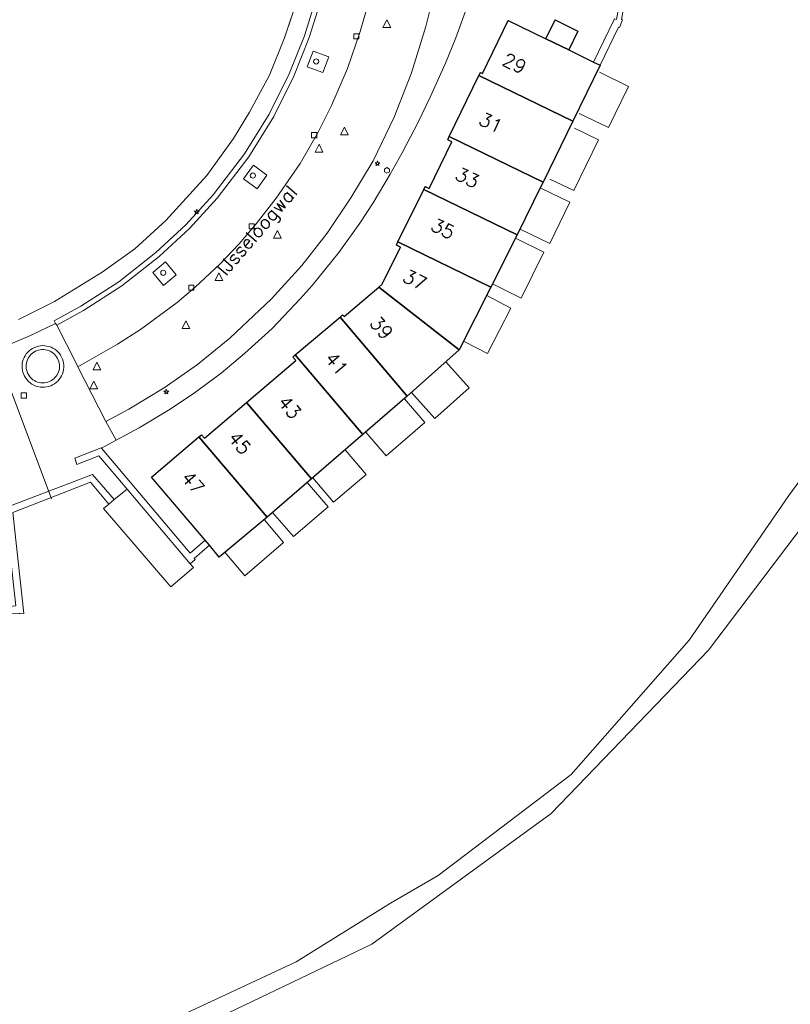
# Model space of a CAD drawing. Header units: metres. Extents: x 105376 to 107446, y 444190 to 447356.
# Tile 45 of 90: x 107062 to 107137, y 445971 to 446067. Entities that reach past the tile are written whole.
import ezdxf
from ezdxf.enums import TextEntityAlignment as Align

# ---------------------------------------------------------------- set-up
doc = ezdxf.new("R2010")
doc.units = ezdxf.units.M
doc.header["$MEASUREMENT"] = 0
for name, color, linetype, lineweight in [('begroeid terreindeel kenmerkpunt', 3, 'Continuous', 0), ('huisnummerreeks BGT', 7, 'Continuous', 0), ('kunstwerkdeel lijn - uitbreiding populatie', 4, 'Continuous', 0), ('kunstwerkdeel plus 1 vlak', 4, 'Continuous', 0), ('luifel', 220, 'Continuous', 0), ('onbegroeid terreindeel vlak', 5, 'Continuous', 0), ('ondersteunend waterdeel vlak', 4, 'Continuous', 0), ('openbare ruimte label tekst', 7, 'Continuous', 0), ('pand vlak BGT', 1, 'Continuous', 30), ('pand vlak gecombineerd BAG en BGT', 1, 'Continuous', 30), ('s_boom', 7, 'Continuous', 0), ('s_brandkraan_brandput', 7, 'Continuous', 0), ('s_lantaarnpaal_lichtmast', 7, 'Continuous', 0), ('s_rioolput', 7, 'Continuous', 0), ('s_straatkolk_trottoirkolk', 7, 'Continuous', 0), ('scheiding lijn', 7, 'Continuous', 0), ('scheiding vlak', 7, 'Continuous', 0), ('waterdeel vlak', 4, 'Continuous', 0), ('wegdeel vlak', 2, 'Continuous', 0)]:
    doc.layers.add(name, color=color, linetype=linetype, lineweight=lineweight)
doc.styles.get("Standard").update_dxf_attribs({"font": 'romans.shx'})

msp = doc.modelspace()

# ---------------------------------------------------------------- linework, layer by layer
at = {"layer": 'begroeid terreindeel kenmerkpunt', "flags": 128}
msp.add_lwpolyline([(107080.404, 445969.364), (107095.883, 445976.772), (107113.345, 445989.472), (107128.63, 446005.354), (107145.492, 446027.572), (107152.449, 446039.192), (107159.919, 446057.298), (107164.314, 446075.315), (107167.126, 446089.202), (107168.796, 446103.968), (107168.621, 446119.436), (107166.758, 446128.974), (107163.748, 446145.312), (107158.425, 446165.755), (107151.834, 446178.675)], dxfattribs=at)
msp.add_lwpolyline([(107080.404, 445969.364), (107095.883, 445976.772), (107113.345, 445989.472), (107128.63, 446005.354), (107145.492, 446027.572), (107152.449, 446039.192), (107159.919, 446057.298), (107164.314, 446075.315), (107167.126, 446089.202), (107168.796, 446103.968), (107168.621, 446119.436), (107166.758, 446128.974), (107163.748, 446145.312), (107158.425, 446165.755), (107151.834, 446178.675)], dxfattribs=at)
for points in [[(107090.199, 446063.591), (107091.729, 446063.026), (107091.14, 446061.51), (107089.607, 446062.063)], [(107090.199, 446063.591), (107091.729, 446063.026), (107091.14, 446061.51), (107089.607, 446062.063)], [(107084.391, 446052.492), (107085.683, 446051.525), (107084.729, 446050.213), (107083.421, 446051.18)], [(107084.391, 446052.492), (107085.683, 446051.525), (107084.729, 446050.213), (107083.421, 446051.18)], [(107075.843, 446043.089), (107076.863, 446041.827), (107075.624, 446040.815), (107074.594, 446042.059)], [(107075.843, 446043.089), (107076.863, 446041.827), (107075.624, 446040.815), (107074.594, 446042.059)], [(107062.81, 446031.751), (107062.693, 446031.868), (107062.588, 446031.997), (107062.497, 446032.136), (107062.421, 446032.283), (107062.36, 446032.438), (107062.315, 446032.598), (107062.287, 446032.761), (107062.275, 446032.927), (107062.281, 446033.093), (107062.304, 446033.257), (107062.343, 446033.418), (107062.399, 446033.575), (107062.47, 446033.725), (107062.556, 446033.866), (107062.657, 446033.999), (107062.77, 446034.12), (107062.895, 446034.229), (107063.031, 446034.325), (107063.176, 446034.406), (107063.328, 446034.472), (107063.486, 446034.522), (107063.649, 446034.556), (107063.814, 446034.573), (107063.98, 446034.573), (107064.145, 446034.556), (107064.307, 446034.522), (107064.466, 446034.471), (107064.618, 446034.405), (107064.762, 446034.324), (107064.898, 446034.228), (107065.024, 446034.118), (107065.139, 446033.995), (107065.24, 446033.861), (107065.326, 446033.717), (107065.398, 446033.565), (107065.453, 446033.407), (107065.491, 446033.244), (107065.513, 446033.077), (107065.517, 446032.909), (107065.504, 446032.742), (107065.473, 446032.577), (107065.426, 446032.416), (107065.362, 446032.261), (107065.283, 446032.113), (107065.188, 446031.974), (107065.08, 446031.846), (107064.959, 446031.73), (107064.827, 446031.626), (107064.685, 446031.537), (107064.534, 446031.463), (107064.377, 446031.406), (107064.214, 446031.364), (107064.048, 446031.34), (107063.881, 446031.333), (107063.713, 446031.343), (107063.548, 446031.371), (107063.386, 446031.415), (107063.23, 446031.476), (107063.081, 446031.553), (107062.94, 446031.645)], [(107062.81, 446031.751), (107062.693, 446031.868), (107062.588, 446031.997), (107062.497, 446032.136), (107062.421, 446032.283), (107062.36, 446032.438), (107062.315, 446032.598), (107062.287, 446032.761), (107062.275, 446032.927), (107062.281, 446033.093), (107062.304, 446033.257), (107062.343, 446033.418), (107062.399, 446033.575), (107062.47, 446033.725), (107062.556, 446033.866), (107062.657, 446033.999), (107062.77, 446034.12), (107062.895, 446034.229), (107063.031, 446034.325), (107063.176, 446034.406), (107063.328, 446034.472), (107063.486, 446034.522), (107063.649, 446034.556), (107063.814, 446034.573), (107063.98, 446034.573), (107064.145, 446034.556), (107064.307, 446034.522), (107064.466, 446034.471), (107064.618, 446034.405), (107064.762, 446034.324), (107064.898, 446034.228), (107065.024, 446034.118), (107065.139, 446033.995), (107065.24, 446033.861), (107065.326, 446033.717), (107065.398, 446033.565), (107065.453, 446033.407), (107065.491, 446033.244), (107065.513, 446033.077), (107065.517, 446032.909), (107065.504, 446032.742), (107065.473, 446032.577), (107065.426, 446032.416), (107065.362, 446032.261), (107065.283, 446032.113), (107065.188, 446031.974), (107065.08, 446031.846), (107064.959, 446031.73), (107064.827, 446031.626), (107064.685, 446031.537), (107064.534, 446031.463), (107064.377, 446031.406), (107064.214, 446031.364), (107064.048, 446031.34), (107063.881, 446031.333), (107063.713, 446031.343), (107063.548, 446031.371), (107063.386, 446031.415), (107063.23, 446031.476), (107063.081, 446031.553), (107062.94, 446031.645)]]:
    msp.add_lwpolyline(points, close=True, dxfattribs=at)
at = {"layer": 'kunstwerkdeel lijn - uitbreiding populatie'}
msp.add_line((107058.619, 446036.352), (107064.732, 446020.058), dxfattribs=at)
at = {"layer": 'kunstwerkdeel plus 1 vlak', "flags": 128}
msp.add_lwpolyline([(107070.32, 446019.551), (107070.848, 446019.993), (107072.096, 446020.998), (107078.241, 446013.747), (107078.545, 446013.389), (107076.335, 446011.525), (107069.814, 446019.122)], close=True, dxfattribs=at)
msp.add_lwpolyline([(107070.32, 446019.551), (107070.848, 446019.993), (107072.096, 446020.998), (107078.241, 446013.747), (107078.545, 446013.389), (107076.335, 446011.525), (107069.814, 446019.122)], close=True, dxfattribs=at)
at = {"layer": 'luifel'}
for p, q in [((107120.862, 446060.161), (107118.032, 446061.541)), ((107117.933, 446054.948), (107115.613, 446056.084)), ((107115.148, 446048.912), (107112.277, 446050.299)), ((107115.148, 446048.912), (107113.202, 446044.884)), ((107113.202, 446044.884), (107110.314, 446046.279)), ((107110.431, 446039.584), (107107.635, 446040.954)), ((107107.131, 446034.188), (107104.825, 446035.385)), ((107102.036, 446027.871), (107099.76, 446030.408)), ((107101.041, 446027.488), (107099.06, 446029.792)), ((107101.041, 446027.488), (107097.283, 446024.256)), ((107097.283, 446024.256), (107095.302, 446026.558)), ((107095.34, 446022.426), (107093.297, 446024.833)), ((107095.34, 446022.426), (107092.169, 446019.734)), ((107091.649, 446019.298), (107089.618, 446021.666)), ((107092.169, 446019.734), (107090.144, 446022.119)), ((107088.262, 446016.393), (107086.24, 446018.751)), ((107091.649, 446019.298), (107088.262, 446016.393)), ((107087.314, 446015.814), (107085.411, 446018.044)), ((107087.314, 446015.814), (107083.539, 446012.593)), ((107083.539, 446012.593), (107081.6, 446014.865))]:
    msp.add_line(p, q, dxfattribs=at)
at = {"layer": 'luifel', "flags": 128}
for points in [[(107120.862, 446060.161), (107118.905, 446056.148), (107116.066, 446057.533)], [(107117.933, 446054.948), (107115.528, 446050.035), (107113.211, 446051.141)], [(107109.873, 446045.388), (107112.62, 446044.052), (107110.431, 446039.584)], [(107107.066, 446039.825), (107109.419, 446038.597), (107107.131, 446034.188)], [(107103.087, 446033.378), (107105.358, 446030.851), (107102.036, 446027.871)]]:
    msp.add_lwpolyline(points, dxfattribs=at)
at = {"layer": 'onbegroeid terreindeel vlak', "flags": 128}
msp.add_lwpolyline([(107119.462, 446066.654), (107117.465, 446062.519), (107115.044, 446063.7), (107115.938, 446065.533), (107113.727, 446066.612), (107112.833, 446064.778), (107109.157, 446066.571), (107106.653, 446061.409), (107106.455, 446061.505), (107106.313, 446061.213), (107103.432, 446055.28), (107103.279, 446054.966), (107103.675, 446054.774), (107101.467, 446050.242), (107101.095, 446050.434), (107100.954, 446050.147), (107098.44, 446045.031), (107098.287, 446044.72), (107098.682, 446044.526), (107096.915, 446040.941), (107096.573, 446040.649), (107093.199, 446037.773), (107093.049, 446037.949), (107092.802, 446037.739), (107088.453, 446034.054), (107088.197, 446033.837), (107088.494, 446033.511), (107083.716, 446029.436), (107079.634, 446025.955), (107079.344, 446026.299), (107079.086, 446026.081), (107074.469, 446022.183), (107079.673, 446016.041), (107078.217, 446014.787), (107069.601, 446024.984), (107071.023, 446025.758), (107073.259, 446026.975), (107076.135, 446028.684), (107078.52, 446030.266), (107081.24, 446032.282), (107083.524, 446034.184), (107086.198, 446036.63), (107088.941, 446039.494), (107090.105, 446040.814), (107092.688, 446044.005), (107094.717, 446046.859), (107096.013, 446048.83), (107097.673, 446051.633), (107098.862, 446053.708), (107100.412, 446056.663), (107101.585, 446059.097), (107103.045, 446062.397), (107104.066, 446064.883), (107105.254, 446068.186)], dxfattribs=at)
msp.add_lwpolyline([(107119.462, 446066.654), (107117.465, 446062.519), (107115.044, 446063.7), (107115.938, 446065.533), (107113.727, 446066.612), (107112.833, 446064.778), (107109.157, 446066.571), (107106.653, 446061.409), (107106.455, 446061.505), (107106.313, 446061.213), (107103.432, 446055.28), (107103.279, 446054.966), (107103.675, 446054.774), (107101.467, 446050.242), (107101.095, 446050.434), (107100.954, 446050.147), (107098.44, 446045.031), (107098.287, 446044.72), (107098.682, 446044.526), (107096.915, 446040.941), (107096.573, 446040.649), (107093.199, 446037.773), (107093.049, 446037.949), (107092.802, 446037.739), (107088.453, 446034.054), (107088.197, 446033.837), (107088.494, 446033.511), (107083.716, 446029.436), (107079.634, 446025.955), (107079.344, 446026.299), (107079.086, 446026.081), (107074.469, 446022.183), (107079.673, 446016.041), (107078.217, 446014.787), (107069.601, 446024.984), (107071.023, 446025.758), (107073.259, 446026.975), (107076.135, 446028.684), (107078.52, 446030.266), (107081.24, 446032.282), (107083.524, 446034.184), (107086.198, 446036.63), (107088.941, 446039.494), (107090.105, 446040.814), (107092.688, 446044.005), (107094.717, 446046.859), (107096.013, 446048.83), (107097.673, 446051.633), (107098.862, 446053.708), (107100.412, 446056.663), (107101.585, 446059.097), (107103.045, 446062.397), (107104.066, 446064.883), (107105.254, 446068.186)], dxfattribs=at)
msp.add_lwpolyline([(107070.848, 446019.993), (107072.096, 446020.998), (107078.241, 446013.747), (107078.545, 446013.389), (107076.335, 446011.525), (107069.814, 446019.122), (107070.32, 446019.551)], close=True, dxfattribs=at)
msp.add_lwpolyline([(107070.848, 446019.993), (107072.096, 446020.998), (107078.241, 446013.747), (107078.545, 446013.389), (107076.335, 446011.525), (107069.814, 446019.122), (107070.32, 446019.551)], close=True, dxfattribs=at)
at = {"layer": 'ondersteunend waterdeel vlak', "flags": 128}
for points in [[(107151.834, 446178.675), (107158.425, 446165.755), (107163.748, 446145.312), (107166.758, 446128.974), (107168.621, 446119.436), (107168.796, 446103.968), (107167.126, 446089.202), (107164.314, 446075.315), (107159.919, 446057.298), (107152.449, 446039.192), (107145.492, 446027.572), (107128.63, 446005.354), (107113.345, 445989.472), (107095.883, 445976.772), (107080.404, 445969.364)], [(107151.834, 446178.675), (107158.425, 446165.755), (107163.748, 446145.312), (107166.758, 446128.974), (107168.621, 446119.436), (107168.796, 446103.968), (107167.126, 446089.202), (107164.314, 446075.315), (107159.919, 446057.298), (107152.449, 446039.192), (107145.492, 446027.572), (107128.63, 446005.354), (107113.345, 445989.472), (107095.883, 445976.772), (107080.404, 445969.364)], [(107074.926, 445968.723), (107088.531, 445975.054), (107097.712, 445980.769), (107102.359, 445983.458), (107115.292, 445993.262), (107126.769, 446006.316), (107136.455, 446020.379), (107147.204, 446035.057), (107155.602, 446057.467), (107163.272, 446078.981), (107166.071, 446099.375), (107166.967, 446111.868), (107166.295, 446123.017), (107162.137, 446141.194), (107158.469, 446157.649), (107154.611, 446169.23)], [(107074.926, 445968.723), (107088.531, 445975.054), (107097.712, 445980.769), (107102.359, 445983.458), (107115.292, 445993.262), (107126.769, 446006.316), (107136.455, 446020.379), (107147.204, 446035.057), (107155.602, 446057.467), (107163.272, 446078.981), (107166.071, 446099.375), (107166.967, 446111.868), (107166.295, 446123.017), (107162.137, 446141.194), (107158.469, 446157.649), (107154.611, 446169.23)], [(107061.542, 446037.506), (107065.034, 446039.235), (107069.664, 446042.104), (107072.853, 446044.38), (107075.862, 446047.105), (107079.833, 446051.497), (107082.444, 446055.078), (107084.007, 446057.636), (107085.959, 446061.262), (107087.406, 446064.891), (107088.944, 446069.496)], [(107061.542, 446037.506), (107065.034, 446039.235), (107069.664, 446042.104), (107072.853, 446044.38), (107075.862, 446047.105), (107079.833, 446051.497), (107082.444, 446055.078), (107084.007, 446057.636), (107085.959, 446061.262), (107087.406, 446064.891), (107088.944, 446069.496)], [(107090.323, 446068.227), (107089.345, 446065.06), (107087.845, 446061.362), (107085.927, 446057.459), (107083.507, 446053.597), (107080.463, 446049.617), (107077.797, 446046.708), (107074.877, 446043.999), (107071.286, 446041.164), (107067.608, 446038.788), (107064.998, 446037.365), (107065.134, 446037.094), (107062.687, 446035.945), (107060.317, 446034.95)], [(107090.323, 446068.227), (107089.345, 446065.06), (107087.845, 446061.362), (107085.927, 446057.459), (107083.507, 446053.597), (107080.463, 446049.617), (107077.797, 446046.708), (107074.877, 446043.999), (107071.286, 446041.164), (107067.608, 446038.788), (107064.998, 446037.365), (107065.134, 446037.094), (107062.687, 446035.945), (107060.317, 446034.95)]]:
    msp.add_lwpolyline(points, dxfattribs=at)
at = {"layer": 'pand vlak BGT', "flags": 128}
for points in [[(107115.436, 446056.781), (107106.313, 446061.213), (107106.455, 446061.505), (107106.653, 446061.409), (107109.157, 446066.571), (107112.833, 446064.778), (107115.044, 446063.7), (107117.465, 446062.519), (107118.094, 446062.212)], [(107115.436, 446056.781), (107106.313, 446061.213), (107106.455, 446061.505), (107106.653, 446061.409), (107109.157, 446066.571), (107112.833, 446064.778), (107115.044, 446063.7), (107117.465, 446062.519), (107118.094, 446062.212)], [(107112.545, 446050.849), (107103.432, 446055.28), (107106.313, 446061.213), (107115.436, 446056.781)], [(107112.545, 446050.849), (107103.432, 446055.28), (107106.313, 446061.213), (107115.436, 446056.781)]]:
    msp.add_lwpolyline(points, close=True, dxfattribs=at)
at = {"layer": 'pand vlak gecombineerd BAG en BGT', "flags": 128}
for points in [[(107112.833, 446064.778), (107113.727, 446066.612), (107115.938, 446065.533), (107115.044, 446063.7)], [(107112.833, 446064.778), (107113.727, 446066.612), (107115.938, 446065.533), (107115.044, 446063.7)], [(107112.399, 446050.55), (107110.044, 446045.727), (107100.954, 446050.147), (107101.095, 446050.434), (107101.467, 446050.242), (107103.675, 446054.774), (107103.279, 446054.966), (107103.432, 446055.28), (107112.545, 446050.849)], [(107112.399, 446050.55), (107110.044, 446045.727), (107100.954, 446050.147), (107101.095, 446050.434), (107101.467, 446050.242), (107103.675, 446054.774), (107103.279, 446054.966), (107103.432, 446055.28), (107112.545, 446050.849)], [(107100.954, 446050.147), (107110.044, 446045.727), (107107.476, 446040.638), (107098.44, 446045.031)], [(107100.954, 446050.147), (107110.044, 446045.727), (107107.476, 446040.638), (107098.44, 446045.031)], [(107107.476, 446040.638), (107104.406, 446034.555), (107096.573, 446040.649), (107096.915, 446040.941), (107098.682, 446044.526), (107098.287, 446044.72), (107098.44, 446045.031)], [(107107.476, 446040.638), (107104.406, 446034.555), (107096.573, 446040.649), (107096.915, 446040.941), (107098.682, 446044.526), (107098.287, 446044.72), (107098.44, 446045.031)], [(107096.573, 446040.649), (107104.406, 446034.555), (107099.346, 446030.038), (107092.802, 446037.739), (107093.049, 446037.949), (107093.199, 446037.773)], [(107096.573, 446040.649), (107104.406, 446034.555), (107099.346, 446030.038), (107092.802, 446037.739), (107093.049, 446037.949), (107093.199, 446037.773)], [(107092.802, 446037.739), (107099.346, 446030.038), (107095.025, 446026.32), (107088.453, 446034.054)], [(107092.802, 446037.739), (107099.346, 446030.038), (107095.025, 446026.32), (107088.453, 446034.054)], [(107088.453, 446034.054), (107095.025, 446026.32), (107090.023, 446022.015), (107083.716, 446029.436), (107088.494, 446033.511), (107088.197, 446033.837)], [(107088.453, 446034.054), (107095.025, 446026.32), (107090.023, 446022.015), (107083.716, 446029.436), (107088.494, 446033.511), (107088.197, 446033.837)], [(107083.716, 446029.436), (107090.023, 446022.015), (107085.705, 446018.29), (107079.086, 446026.081), (107079.344, 446026.299), (107079.634, 446025.955)], [(107083.716, 446029.436), (107090.023, 446022.015), (107085.705, 446018.29), (107079.086, 446026.081), (107079.344, 446026.299), (107079.634, 446025.955)], [(107080.093, 446015.545), (107079.673, 446016.041), (107074.469, 446022.183), (107079.086, 446026.081), (107085.705, 446018.29), (107081.055, 446014.41)], [(107080.093, 446015.545), (107079.673, 446016.041), (107074.469, 446022.183), (107079.086, 446026.081), (107085.705, 446018.29), (107081.055, 446014.41)]]:
    msp.add_lwpolyline(points, close=True, dxfattribs=at)
at = {"layer": 's_boom', "color": 251, "linetype": 'Continuous', "lineweight": 0, "flags": 128}
for points in [[(107090.233, 446062.582, 1), (107090.733, 446062.582, 1)], [(107084.075, 446051.492, 1), (107084.575, 446051.492, 1)], [(107075.363, 446042.036, 1), (107075.863, 446042.036, 1)]]:
    msp.add_lwpolyline(points, format="xyb", close=True, dxfattribs=at)
at = {"layer": 's_brandkraan_brandput', "color": 7, "linetype": 'Continuous', "lineweight": 0, "flags": 128}
msp.add_lwpolyline([(107097.124, 446052.121), (107097.124, 446051.846), (107097.362, 446051.709), (107097.6, 446051.846), (107097.6, 446052.121), (107097.362, 446052.259)], close=True, dxfattribs=at)
at = {"layer": 's_lantaarnpaal_lichtmast', "color": 7, "linetype": 'Continuous', "lineweight": 0, "flags": 128}
for points in [[(107096.39, 446052.74), (107096.208, 446052.74), (107096.355, 446052.633), (107096.299, 446052.461), (107096.446, 446052.567), (107096.593, 446052.461), (107096.537, 446052.633), (107096.684, 446052.74), (107096.502, 446052.74), (107096.446, 446052.913)], [(107078.812, 446048.041), (107078.63, 446048.041), (107078.777, 446047.934), (107078.721, 446047.762), (107078.868, 446047.868), (107079.015, 446047.762), (107078.959, 446047.934), (107079.106, 446048.041), (107078.924, 446048.041), (107078.868, 446048.214)], [(107075.843, 446030.546), (107075.661, 446030.546), (107075.808, 446030.439), (107075.752, 446030.267), (107075.899, 446030.373), (107076.046, 446030.267), (107075.99, 446030.439), (107076.137, 446030.546), (107075.955, 446030.546), (107075.899, 446030.719)]]:
    msp.add_lwpolyline(points, close=True, dxfattribs=at)
at = {"layer": 's_rioolput', "color": 7, "linetype": 'Continuous', "lineweight": 0, "flags": 128}
for points in [[(107096.982, 446065.867), (107097.732, 446065.867), (107097.357, 446066.617)], [(107092.848, 446055.442), (107093.598, 446055.442), (107093.223, 446056.192)], [(107090.391, 446053.774), (107091.141, 446053.774), (107090.766, 446054.524)], [(107086.336, 446045.396), (107087.086, 446045.396), (107086.711, 446046.146)], [(107080.654, 446041.276), (107081.404, 446041.276), (107081.029, 446042.026)], [(107077.44, 446036.612), (107078.19, 446036.612), (107077.815, 446037.362)], [(107068.787, 446032.594), (107069.537, 446032.594), (107069.162, 446033.344)], [(107068.469, 446030.759), (107069.219, 446030.759), (107068.844, 446031.509)]]:
    msp.add_lwpolyline(points, close=True, dxfattribs=at)
at = {"layer": 's_straatkolk_trottoirkolk', "color": 7, "linetype": 'Continuous', "lineweight": 0, "flags": 128}
for points in [[(107094.144, 446065.27), (107094.644, 446065.27), (107094.644, 446064.77), (107094.144, 446064.77)], [(107090.042, 446055.66), (107090.542, 446055.66), (107090.542, 446055.16), (107090.042, 446055.16)], [(107083.951, 446046.8), (107084.451, 446046.8), (107084.451, 446046.3), (107083.951, 446046.3)], [(107078.09, 446040.845), (107078.59, 446040.845), (107078.59, 446040.345), (107078.09, 446040.345)], [(107061.8, 446030.356), (107062.3, 446030.356), (107062.3, 446029.856), (107061.8, 446029.856)]]:
    msp.add_lwpolyline(points, close=True, dxfattribs=at)
at = {"layer": 'scheiding lijn'}
for p, q in [((107087.406, 446064.891), (107088.944, 446069.496)), ((107085.959, 446061.262), (107087.406, 446064.891)), ((107084.007, 446057.636), (107085.959, 446061.262)), ((107082.444, 446055.078), (107084.007, 446057.636)), ((107079.833, 446051.497), (107082.444, 446055.078)), ((107075.862, 446047.105), (107079.833, 446051.497)), ((107072.853, 446044.38), (107075.862, 446047.105)), ((107069.664, 446042.104), (107072.853, 446044.38)), ((107065.034, 446039.235), (107069.664, 446042.104)), ((107061.542, 446037.506), (107065.034, 446039.235))]:
    msp.add_line(p, q, dxfattribs=at)
at = {"layer": 'scheiding vlak', "flags": 128}
for points in [[(107117.465, 446062.519), (107119.462, 446066.654), (107119.476, 446066.73), (107119.687, 446066.661), (107120.327, 446070.224), (107120.799, 446070.138), (107120.174, 446066.659), (107120.279, 446066.624), (107119.977, 446065.881), (107119.881, 446065.912), (107118.094, 446062.212)], [(107117.465, 446062.519), (107119.462, 446066.654), (107119.476, 446066.73), (107119.687, 446066.661), (107120.327, 446070.224), (107120.799, 446070.138), (107120.174, 446066.659), (107120.279, 446066.624), (107119.977, 446065.881), (107119.881, 446065.912), (107118.094, 446062.212)], [(107072.096, 446020.998), (107069.348, 446024.241), (107067.215, 446023.395), (107067.005, 446024.026), (107069.558, 446025.035), (107069.601, 446024.984), (107078.217, 446014.787), (107079.673, 446016.041), (107080.093, 446015.545), (107078.625, 446014.281), (107078.719, 446014.176), (107078.241, 446013.747)], [(107072.096, 446020.998), (107069.348, 446024.241), (107067.215, 446023.395), (107067.005, 446024.026), (107069.558, 446025.035), (107069.601, 446024.984), (107078.217, 446014.787), (107079.673, 446016.041), (107080.093, 446015.545), (107078.625, 446014.281), (107078.719, 446014.176), (107078.241, 446013.747)], [(107059.319, 446009.469), (107061.273, 446009.651), (107060.238, 446019.074), (107060.225, 446019.192), (107068.729, 446022.436), (107070.848, 446019.993), (107070.32, 446019.551), (107068.519, 446021.674), (107060.973, 446018.75), (107062.048, 446008.934), (107061.612, 446008.892), (107061.605, 446008.963), (107059.398, 446008.743)], [(107059.319, 446009.469), (107061.273, 446009.651), (107060.238, 446019.074), (107060.225, 446019.192), (107068.729, 446022.436), (107070.848, 446019.993), (107070.32, 446019.551), (107068.519, 446021.674), (107060.973, 446018.75), (107062.048, 446008.934), (107061.612, 446008.892), (107061.605, 446008.963), (107059.398, 446008.743)]]:
    msp.add_lwpolyline(points, close=True, dxfattribs=at)
at = {"layer": 'waterdeel vlak', "flags": 128}
for points in [[(107154.611, 446169.23), (107158.469, 446157.649), (107162.137, 446141.194), (107166.295, 446123.017), (107166.967, 446111.868), (107166.071, 446099.375), (107163.272, 446078.981), (107155.602, 446057.467), (107147.204, 446035.057), (107136.455, 446020.379), (107126.769, 446006.316), (107115.292, 445993.262), (107102.359, 445983.458), (107097.712, 445980.769), (107088.531, 445975.054), (107074.926, 445968.723)], [(107154.611, 446169.23), (107158.469, 446157.649), (107162.137, 446141.194), (107166.295, 446123.017), (107166.967, 446111.868), (107166.071, 446099.375), (107163.272, 446078.981), (107155.602, 446057.467), (107147.204, 446035.057), (107136.455, 446020.379), (107126.769, 446006.316), (107115.292, 445993.262), (107102.359, 445983.458), (107097.712, 445980.769), (107088.531, 445975.054), (107074.926, 445968.723)], [(107088.944, 446069.496), (107087.406, 446064.891), (107085.959, 446061.262), (107084.007, 446057.636), (107082.444, 446055.078), (107079.833, 446051.497), (107075.862, 446047.105), (107072.853, 446044.38), (107069.664, 446042.104), (107065.034, 446039.235), (107061.542, 446037.506)], [(107088.944, 446069.496), (107087.406, 446064.891), (107085.959, 446061.262), (107084.007, 446057.636), (107082.444, 446055.078), (107079.833, 446051.497), (107075.862, 446047.105), (107072.853, 446044.38), (107069.664, 446042.104), (107065.034, 446039.235), (107061.542, 446037.506)], [(107061.612, 446008.892), (107062.048, 446008.934), (107060.973, 446018.75), (107068.519, 446021.674), (107070.32, 446019.551), (107069.814, 446019.122), (107076.335, 446011.525), (107078.545, 446013.389), (107078.241, 446013.747), (107078.719, 446014.176), (107078.625, 446014.281), (107080.093, 446015.545), (107081.055, 446014.41), (107085.705, 446018.29), (107090.023, 446022.015), (107095.025, 446026.32), (107099.346, 446030.038), (107104.406, 446034.555), (107107.476, 446040.638), (107110.044, 446045.727), (107112.399, 446050.55), (107112.545, 446050.849), (107115.436, 446056.781), (107118.094, 446062.212), (107119.881, 446065.912), (107119.977, 446065.881), (107120.279, 446066.624), (107120.174, 446066.659)], [(107061.612, 446008.892), (107062.048, 446008.934), (107060.973, 446018.75), (107068.519, 446021.674), (107070.32, 446019.551), (107069.814, 446019.122), (107076.335, 446011.525), (107078.545, 446013.389), (107078.241, 446013.747), (107078.719, 446014.176), (107078.625, 446014.281), (107080.093, 446015.545), (107081.055, 446014.41), (107085.705, 446018.29), (107090.023, 446022.015), (107095.025, 446026.32), (107099.346, 446030.038), (107104.406, 446034.555), (107107.476, 446040.638), (107110.044, 446045.727), (107112.399, 446050.55), (107112.545, 446050.849), (107115.436, 446056.781), (107118.094, 446062.212), (107119.881, 446065.912), (107119.977, 446065.881), (107120.279, 446066.624), (107120.174, 446066.659)]]:
    msp.add_lwpolyline(points, dxfattribs=at)
at = {"layer": 'wegdeel vlak', "flags": 128}
for points in [[(107102.198, 446070.163), (107101.135, 446065.971), (107099.756, 446061.476), (107098.054, 446057.174), (107096.013, 446052.931), (107093.857, 446049.317), (107091.539, 446045.889), (107089.096, 446042.743), (107086.143, 446039.491), (107082.084, 446035.672), (107078.955, 446033.126), (107075.692, 446030.84), (107072.248, 446028.772), (107070.035, 446027.573), (107067.306, 446032.902), (107071.176, 446035.083), (107073.39, 446036.518), (107076.956, 446039.163), (107078.699, 446040.641), (107081.098, 446042.883), (107082.987, 446044.846), (107084.64, 446046.783), (107086.594, 446049.278), (107088.922, 446052.658), (107090.686, 446055.71), (107091.96, 446058.289), (107093.544, 446061.903), (107094.773, 446065.498), (107095.85, 446069.305)], [(107102.198, 446070.163), (107101.135, 446065.971), (107099.756, 446061.476), (107098.054, 446057.174), (107096.013, 446052.931), (107093.857, 446049.317), (107091.539, 446045.889), (107089.096, 446042.743), (107086.143, 446039.491), (107082.084, 446035.672), (107078.955, 446033.126), (107075.692, 446030.84), (107072.248, 446028.772), (107070.035, 446027.573), (107067.306, 446032.902), (107071.176, 446035.083), (107073.39, 446036.518), (107076.956, 446039.163), (107078.699, 446040.641), (107081.098, 446042.883), (107082.987, 446044.846), (107084.64, 446046.783), (107086.594, 446049.278), (107088.922, 446052.658), (107090.686, 446055.71), (107091.96, 446058.289), (107093.544, 446061.903), (107094.773, 446065.498), (107095.85, 446069.305)], [(107105.254, 446068.186), (107104.066, 446064.883), (107103.045, 446062.397), (107101.585, 446059.097), (107100.412, 446056.663), (107098.862, 446053.708), (107097.673, 446051.633), (107096.013, 446048.83), (107094.717, 446046.859), (107092.688, 446044.005), (107090.105, 446040.814), (107088.941, 446039.494), (107086.198, 446036.63), (107083.524, 446034.184), (107081.24, 446032.282), (107078.52, 446030.266), (107076.135, 446028.684), (107073.259, 446026.975), (107071.023, 446025.758), (107070.035, 446027.573), (107072.248, 446028.772), (107075.692, 446030.84), (107078.955, 446033.126), (107082.084, 446035.672), (107086.143, 446039.491), (107089.096, 446042.743), (107091.539, 446045.889), (107093.857, 446049.317), (107096.013, 446052.931), (107098.054, 446057.174), (107099.756, 446061.476), (107101.135, 446065.971), (107102.198, 446070.163)], [(107105.254, 446068.186), (107104.066, 446064.883), (107103.045, 446062.397), (107101.585, 446059.097), (107100.412, 446056.663), (107098.862, 446053.708), (107097.673, 446051.633), (107096.013, 446048.83), (107094.717, 446046.859), (107092.688, 446044.005), (107090.105, 446040.814), (107088.941, 446039.494), (107086.198, 446036.63), (107083.524, 446034.184), (107081.24, 446032.282), (107078.52, 446030.266), (107076.135, 446028.684), (107073.259, 446026.975), (107071.023, 446025.758), (107070.035, 446027.573), (107072.248, 446028.772), (107075.692, 446030.84), (107078.955, 446033.126), (107082.084, 446035.672), (107086.143, 446039.491), (107089.096, 446042.743), (107091.539, 446045.889), (107093.857, 446049.317), (107096.013, 446052.931), (107098.054, 446057.174), (107099.756, 446061.476), (107101.135, 446065.971), (107102.198, 446070.163)], [(107095.85, 446069.305), (107094.773, 446065.498), (107093.544, 446061.903), (107091.96, 446058.289), (107090.686, 446055.71), (107088.922, 446052.658), (107086.594, 446049.278), (107084.64, 446046.783), (107082.987, 446044.846), (107081.098, 446042.883), (107078.699, 446040.641), (107076.956, 446039.163), (107073.39, 446036.518), (107071.176, 446035.083), (107067.306, 446032.902), (107067.129, 446033.26), (107065.247, 446036.931), (107067.864, 446038.358), (107071.577, 446040.757), (107075.202, 446043.619), (107078.152, 446046.355), (107080.847, 446049.296), (107083.918, 446053.312), (107086.364, 446057.215), (107088.302, 446061.158), (107089.816, 446064.892), (107090.804, 446068.09)], [(107090.804, 446068.09), (107089.816, 446064.892), (107088.302, 446061.158), (107086.364, 446057.215), (107083.918, 446053.312), (107080.847, 446049.296), (107078.152, 446046.355), (107075.202, 446043.619), (107071.577, 446040.757), (107067.864, 446038.358), (107065.247, 446036.931), (107065.134, 446037.094), (107064.998, 446037.365), (107067.608, 446038.788), (107071.286, 446041.164), (107074.877, 446043.999), (107077.797, 446046.708), (107080.463, 446049.617), (107083.507, 446053.597), (107085.927, 446057.459), (107087.845, 446061.362), (107089.345, 446065.06), (107090.323, 446068.227)], [(107090.804, 446068.09), (107089.816, 446064.892), (107088.302, 446061.158), (107086.364, 446057.215), (107083.918, 446053.312), (107080.847, 446049.296), (107078.152, 446046.355), (107075.202, 446043.619), (107071.577, 446040.757), (107067.864, 446038.358), (107065.247, 446036.931), (107065.134, 446037.094), (107064.998, 446037.365), (107067.608, 446038.788), (107071.286, 446041.164), (107074.877, 446043.999), (107077.797, 446046.708), (107080.463, 446049.617), (107083.507, 446053.597), (107085.927, 446057.459), (107087.845, 446061.362), (107089.345, 446065.06), (107090.323, 446068.227)], [(107060.317, 446034.95), (107062.687, 446035.945), (107065.134, 446037.094), (107065.247, 446036.931), (107067.129, 446033.26), (107067.306, 446032.902), (107070.035, 446027.573), (107071.023, 446025.758), (107069.601, 446024.984), (107069.558, 446025.035), (107067.005, 446024.026), (107067.215, 446023.395), (107069.348, 446024.241), (107072.096, 446020.998), (107070.848, 446019.993), (107068.729, 446022.436), (107060.225, 446019.192)]]:
    msp.add_lwpolyline(points, dxfattribs=at)
for points in [[(107090.199, 446063.591), (107089.607, 446062.063), (107091.14, 446061.51), (107091.729, 446063.026)], [(107084.391, 446052.492), (107083.421, 446051.18), (107084.729, 446050.213), (107085.683, 446051.525)], [(107075.843, 446043.089), (107074.594, 446042.059), (107075.624, 446040.815), (107076.863, 446041.827)], [(107061.935, 446033.406), (107061.994, 446033.604), (107062.073, 446033.794), (107062.171, 446033.976), (107062.287, 446034.146), (107062.42, 446034.304), (107062.568, 446034.448), (107062.729, 446034.577), (107062.903, 446034.688), (107063.087, 446034.781), (107063.28, 446034.855), (107063.479, 446034.909), (107063.682, 446034.942), (107063.888, 446034.955), (107064.095, 446034.947), (107064.299, 446034.918), (107064.499, 446034.869), (107064.693, 446034.799), (107064.88, 446034.711), (107065.056, 446034.603), (107065.22, 446034.479), (107065.372, 446034.339), (107065.508, 446034.184), (107065.627, 446034.016), (107065.73, 446033.836), (107065.813, 446033.648), (107065.877, 446033.452), (107065.921, 446033.25), (107065.944, 446033.045), (107065.944, 446032.834), (107065.922, 446032.625), (107065.878, 446032.419), (107065.813, 446032.218), (107065.728, 446032.025), (107065.623, 446031.843), (107065.5, 446031.672), (107065.36, 446031.514), (107065.205, 446031.372), (107065.035, 446031.247), (107064.854, 446031.14), (107064.662, 446031.052), (107064.462, 446030.985), (107064.257, 446030.939), (107064.048, 446030.914), (107063.837, 446030.911), (107063.627, 446030.93), (107063.42, 446030.971), (107063.219, 446031.032), (107063.025, 446031.115), (107062.84, 446031.216), (107062.668, 446031.337), (107062.508, 446031.475), (107062.364, 446031.628), (107062.236, 446031.796), (107062.126, 446031.975), (107062.036, 446032.166), (107061.965, 446032.364), (107061.916, 446032.569), (107061.888, 446032.778), (107061.882, 446032.989), (107061.898, 446033.199)], [(107065.944, 446033.045), (107065.921, 446033.25), (107065.877, 446033.452), (107065.813, 446033.648), (107065.73, 446033.836), (107065.627, 446034.016), (107065.508, 446034.184), (107065.372, 446034.339), (107065.22, 446034.479), (107065.056, 446034.603), (107064.88, 446034.711), (107064.693, 446034.799), (107064.499, 446034.869), (107064.299, 446034.918), (107064.095, 446034.947), (107063.888, 446034.955), (107063.682, 446034.942), (107063.479, 446034.909), (107063.28, 446034.855), (107063.087, 446034.781), (107062.903, 446034.688), (107062.729, 446034.577), (107062.568, 446034.448), (107062.42, 446034.304), (107062.287, 446034.146), (107062.171, 446033.976), (107062.073, 446033.794), (107061.994, 446033.604), (107061.935, 446033.406), (107061.898, 446033.199), (107061.882, 446032.989), (107061.888, 446032.778), (107061.916, 446032.569), (107061.965, 446032.364), (107062.036, 446032.166), (107062.126, 446031.975), (107062.236, 446031.796), (107062.364, 446031.628), (107062.508, 446031.475), (107062.668, 446031.337), (107062.84, 446031.216), (107063.025, 446031.115), (107063.219, 446031.032), (107063.42, 446030.971), (107063.627, 446030.93), (107063.837, 446030.911), (107064.048, 446030.914), (107064.257, 446030.939), (107064.462, 446030.985), (107064.662, 446031.052), (107064.854, 446031.14), (107065.035, 446031.247), (107065.205, 446031.372), (107065.36, 446031.514), (107065.5, 446031.672), (107065.623, 446031.843), (107065.728, 446032.025), (107065.813, 446032.218), (107065.878, 446032.419), (107065.922, 446032.625), (107065.944, 446032.834)], [(107064.898, 446034.228), (107064.762, 446034.324), (107064.618, 446034.405), (107064.466, 446034.471), (107064.307, 446034.522), (107064.145, 446034.556), (107063.98, 446034.573), (107063.814, 446034.573), (107063.649, 446034.556), (107063.486, 446034.522), (107063.328, 446034.472), (107063.176, 446034.406), (107063.031, 446034.325), (107062.895, 446034.229), (107062.77, 446034.12), (107062.657, 446033.999), (107062.556, 446033.866), (107062.47, 446033.725), (107062.399, 446033.575), (107062.343, 446033.418), (107062.304, 446033.257), (107062.281, 446033.093), (107062.275, 446032.927), (107062.287, 446032.761), (107062.315, 446032.598), (107062.36, 446032.438), (107062.421, 446032.283), (107062.497, 446032.136), (107062.588, 446031.997), (107062.693, 446031.868), (107062.81, 446031.751), (107062.94, 446031.645), (107063.081, 446031.553), (107063.23, 446031.476), (107063.386, 446031.415), (107063.548, 446031.371), (107063.713, 446031.343), (107063.881, 446031.333), (107064.048, 446031.34), (107064.214, 446031.364), (107064.377, 446031.406), (107064.534, 446031.463), (107064.685, 446031.537), (107064.827, 446031.626), (107064.959, 446031.73), (107065.08, 446031.846), (107065.188, 446031.974), (107065.283, 446032.113), (107065.362, 446032.261), (107065.426, 446032.416), (107065.473, 446032.577), (107065.504, 446032.742), (107065.517, 446032.909), (107065.513, 446033.077), (107065.491, 446033.244), (107065.453, 446033.407), (107065.398, 446033.565), (107065.326, 446033.717), (107065.24, 446033.861), (107065.139, 446033.995), (107065.024, 446034.118)]]:
    msp.add_lwpolyline(points, close=True, dxfattribs=at)

# ---------------------------------------------------------------- texts
at = {"layer": 'huisnummerreeks BGT'}
for s, rotation, p in [('29', 333.9, (107109.772, 446062.395)), ('31', 334, (107107.477, 446056.618)), ('33', 334, (107105.183, 446051.285)), ('35', 333.2, (107102.814, 446046.322)), ('37', 333.2, (107100.075, 446041.36)), ('39', 311.7, (107096.831, 446036.687)), ('41', 310, (107092.479, 446033.199)), ('43', 310, (107087.912, 446028.963)), ('45', 310, (107083.056, 446025.492)), ('47', 310.5, (107078.497, 446021.624))]:
    msp.add_text(s, height=1.3229, rotation=rotation, dxfattribs=at).set_placement(p, align=Align.MIDDLE_CENTER)
at = {"layer": 'openbare ruimte label tekst'}
msp.add_text('IJsseloogwal', height=1.32293, rotation=49.2, dxfattribs=at).set_placement((107084.722, 446046.169), align=Align.MIDDLE_CENTER)

doc.saveas('drawing.dxf')
